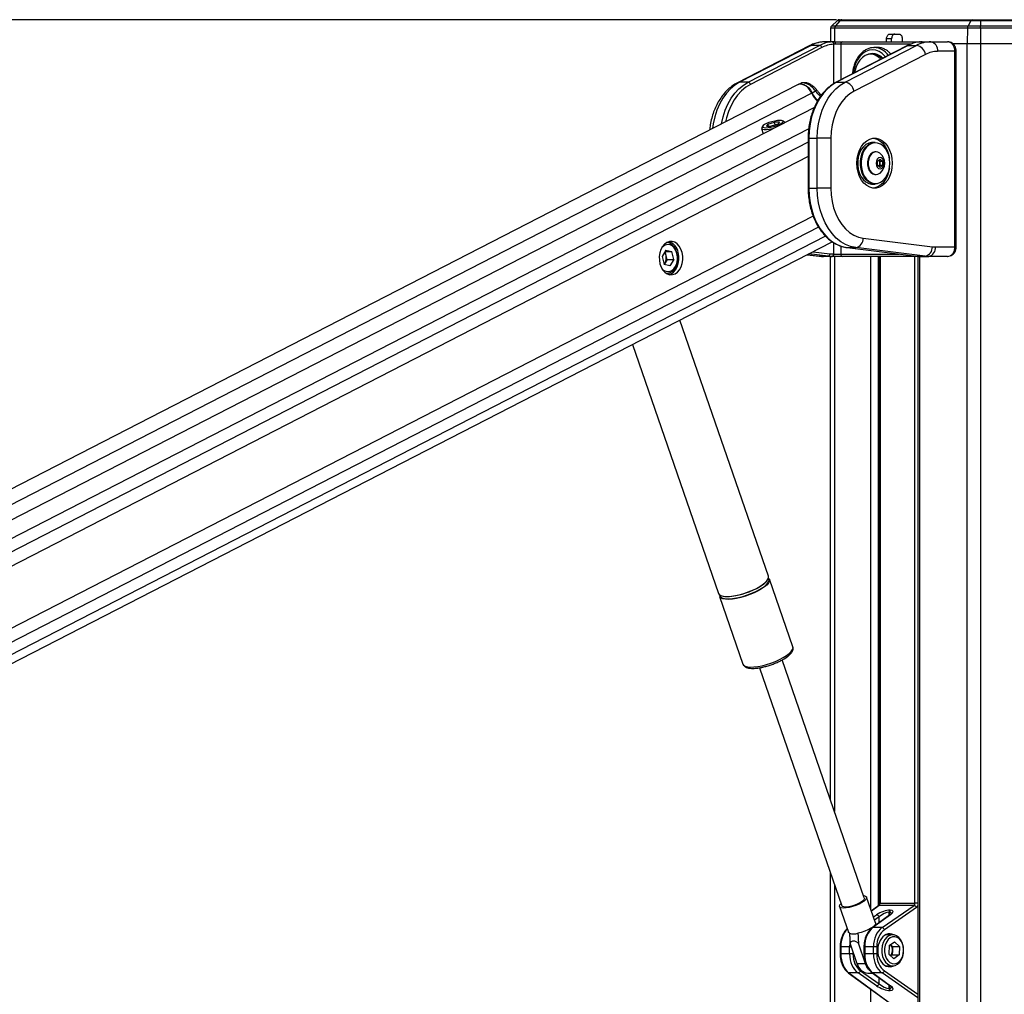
# Model space of a CAD drawing. Header units: millimetres. Extents: x 20 to 22981, y 40 to 19992.
# Tile 28 of 120: x 5953 to 6779, y 7142 to 7959. Entities that reach past the tile are written whole.
import ezdxf

# ---------------------------------------------------------------- set-up
doc = ezdxf.new("R2010")
doc.units = ezdxf.units.MM
doc.header["$LTSCALE"] = 2
doc.layers.add('COMPONENT_GEOMETRY', color=7, linetype='Continuous')
doc.styles.add('SLDTEXTSTYLE0', font='TXT', dxfattribs={"width": 0.75})
doc.dimstyles.new('SLDDIMSTYLE0', dxfattribs={"dimtxt": 100, "dimasz": 6.604, "dimexe": 0, "dimexo": 0.0625, "dimgap": 25, "dimtad": 0, "dimtih": 1, "dimtoh": 1, "dimdec": 0, "dimrnd": 1e-09, "dimzin": 12, "dimdsep": 46, "dimtxsty": 'SLDTEXTSTYLE0', "dimsah": 1, "dimcen": 0.09, "dimadec": 0, "dimazin": 3, "dimtfac": 1, "dimtdec": 0, "dimtofl": 0, "dimtmove": 0, "dimatfit": 3, "dimfxl": 1, "dimfrac": 2, "dimtolj": 1, "dimtzin": 12, "dimarcsym": 0})

# ---------------------------------------------------------------- blocks, each defined once
blk = doc.blocks.new('_D_4')
at = {"layer": 'COMPONENT_GEOMETRY', "color": 7}
for p, q in [((6638.52, 7959.49), (5476.02, 7959.49)), ((5482.37, 7959.49), (5482.37, 5203.33)), ((5282.3, 5183.02), (5251.83, 5183.02)), ((5251.83, 5183.02), (5251.83, 5024.27)), ((5682.43, 5183.02), (5712.9, 5183.02)), ((5712.9, 5183.02), (5712.9, 5024.27)), ((5251.83, 5024.27), (5282.3, 5024.27)), ((5712.9, 5024.27), (5682.43, 5024.27)), ((5482.37, 2118.49), (5482.37, 4874.65)), ((6459.75, 2118.49), (5476.02, 2118.49))]:
    blk.add_line(p, q, dxfattribs=at)
for points in [[(5482.37, 7959.49), (5481.35, 7952.89), (5483.38, 7952.89)], [(5482.37, 2118.49), (5483.38, 2125.1), (5481.35, 2125.1)]]:
    blk.add_solid(points, dxfattribs=at)
at = {"layer": 'COMPONENT_GEOMETRY', "color": 7, "char_height": 100, "attachment_point": 1, "style": 'SLDTEXTSTYLE0'}
for s, insert in [('9\'6.98"', (5282.3, 5153.18)), ('2921mm', (5209.59, 5003.56))]:
    blk.add_mtext(s, dxfattribs=dict(at, insert=insert))

msp = doc.modelspace()

# ---------------------------------------------------------------- linework, layer by layer
at = {"color": 7, "linetype": 'Continuous', "lineweight": 25}
for p, q in [((6638.98, 7958.65), (6634.53, 7954.36)), ((6641.39, 7958.65), (6637.69, 7954.36)), ((6641.39, 7958.65), (6638.98, 7958.65)), ((6641.06, 7959.49), (6643.13, 7959.49)), ((6751.33, 7958.65), (6641.39, 7958.65)), ((6643.13, 7959.49), (6752.48, 7959.49)), ((6751.33, 7958.65), (6748.87, 7954.36)), ((6759.31, 7958.65), (6751.33, 7958.65)), ((6752.48, 7959.49), (6759.31, 7959.49)), ((6759.31, 7959.49), (6759.31, 7958.65)), ((6759.31, 7959.49), (6799.26, 7959.49)), ((6799.26, 7958.65), (6759.31, 7958.65)), ((6759.31, 7958.65), (6759.31, 7954.36)), ((6633.62, 7952.25), (6633.42, 7940.96)), ((6636.93, 7952.25), (6633.62, 7952.25)), ((6634.53, 7954.36), (6637.69, 7954.36)), ((6748.36, 7952.25), (6636.93, 7952.25)), ((6637.69, 7954.36), (6748.87, 7954.36)), ((6683.34, 7947.49), (6690.79, 7947.49)), ((6748.36, 7952.25), (6748.24, 7939.49)), ((6759.31, 7952.25), (6748.36, 7952.25)), ((6748.87, 7954.36), (6759.31, 7954.36)), ((6759.31, 7952.25), (6759.31, 7954.36)), ((6759.31, 7954.36), (6799.26, 7954.36)), ((6759.31, 7952.25), (6759.31, 7939.49)), ((6799.26, 7952.25), (6759.31, 7952.25)), ((6617.24, 7937.94), (6557.27, 7907.07)), ((6564.34, 7907.07), (6624.31, 7937.94)), ((6624.31, 7937.94), (6617.24, 7937.94)), ((6636.72, 7940.96), (6629.34, 7940.96)), ((6636.72, 7940.96), (6643.74, 7940.96)), ((6642.18, 7938.96), (6637.5, 7938.96)), ((6698.56, 7937.94), (6638.59, 7907.07)), ((6643.74, 7940.96), (6708.56, 7940.96)), ((6645.66, 7907.07), (6705.63, 7937.94)), ((6680.45, 7940.96), (6680.52, 7943.56)), ((6684.76, 7943.56), (6680.52, 7943.56)), ((6684.7, 7940.96), (6684.76, 7943.56)), ((6693.62, 7943.56), (6693.62, 7940.96)), ((6698.56, 7937.94), (6705.63, 7937.94)), ((6708.56, 7940.96), (6710.34, 7940.96)), ((6710.34, 7940.96), (6717.72, 7940.96)), ((6717.72, 7940.96), (6731.74, 7940.96)), ((6735.66, 7939.49), (6748.24, 7939.49)), ((6735.83, 7939.49), (6748.24, 7939.49)), ((6748.24, 7939.49), (6759.31, 7939.49)), ((6759.31, 7939.49), (6799.26, 7939.49)), ((6615.52, 7937.54), (6555.54, 7906.67)), ((6626.21, 7936.06), (6566.24, 7905.19)), ((6698.13, 7937.84), (6638.15, 7906.97)), ((6713.22, 7930.42), (6653.25, 7899.55)), ((6669.19, 7930.46), (6667.14, 7930.46)), ((6669.58, 7936.15), (6670.11, 7936.16)), ((6672.94, 7936.16), (6670.11, 7936.16)), ((6737.84, 7932.96), (6723.38, 7932.96)), ((6737.84, 7768.96), (6737.84, 7932.96)), ((6739.01, 7768.96), (6739.01, 7932.96)), ((6605.91, 7904.86), (5404.92, 7287.66)), ((6564.34, 7907.07), (6557.27, 7907.07)), ((6608.39, 7906.03), (6606.48, 7905.13)), ((6638.59, 7907.07), (6645.66, 7907.07)), ((6621.01, 7899.43), (6618.16, 7897.96)), ((6621.66, 7900.83), (6621.64, 7900.85)), ((6619.97, 7885.97), (5429.33, 7274.09)), ((6580.96, 7871.94), (6579.66, 7870.2)), ((6580.96, 7871.94), (6586.41, 7873.67)), ((6581.4, 7870.2), (6580.96, 7871.94)), ((6589.26, 7871.94), (6583.81, 7870.2)), ((6590.56, 7873.67), (6586.41, 7873.67)), ((6587.04, 7871.23), (6586.41, 7873.67)), ((6590.56, 7873.67), (6589.26, 7871.94)), ((6594.63, 7873.8), (6593.23, 7874.57)), ((6595.11, 7873.2), (6595.08, 7873.3)), ((6575.71, 7868.32), (6576.87, 7863.82)), ((6576.72, 7870.33), (6575.87, 7868.98)), ((6579.66, 7870.2), (6583.81, 7870.2)), ((6614.74, 7860.09), (6614.74, 7818.15)), ((6615.32, 7860.09), (6615.32, 7818.15)), ((6615.32, 7860.09), (6622.39, 7860.09)), ((6622.39, 7818.15), (6622.39, 7860.09)), ((6633.71, 7860.09), (6622.39, 7860.09)), ((6633.71, 7860.09), (6633.71, 7818.15)), ((6670.9, 7856.62), (6668.64, 7856.62)), ((6671.72, 7848.62), (6671.18, 7848.62)), ((6672.95, 7840.85), (6675.07, 7842.58)), ((6672.95, 7837.39), (6672.95, 7840.85)), ((6673.97, 7841.68), (6674.99, 7840.85)), ((6674.99, 7840.85), (6677.2, 7840.85)), ((6674.99, 7840.85), (6674.99, 7839.12)), ((6674.99, 7839.12), (6674.99, 7837.39)), ((6675.07, 7842.58), (6677.2, 7840.85)), ((6677.2, 7840.85), (6677.2, 7837.39)), ((6675.07, 7835.65), (6672.95, 7837.39)), ((6674.99, 7837.39), (6673.97, 7836.55)), ((6674.99, 7837.39), (6677.2, 7837.39)), ((6677.2, 7837.39), (6675.07, 7835.65)), ((6671.18, 7829.62), (6671.72, 7829.62)), ((6615.32, 7818.15), (6622.39, 7818.15)), ((6633.71, 7818.15), (6622.39, 7818.15)), ((6668.64, 7821.62), (6670.9, 7821.62)), ((5589.9, 7236.12), (6635.01, 7773.21)), ((6660.82, 7776.31), (6718.93, 7769.12)), ((6495.4, 7766.15), (6492.2, 7760.76)), ((6495.5, 7761.62), (6494.66, 7764.89)), ((6494.68, 7764.93), (6500.3, 7764.93)), ((6495.4, 7766.15), (6500.3, 7764.93)), ((6502, 7758.31), (6500.3, 7764.93)), ((6647.47, 7768.35), (6705.59, 7761.16)), ((6647.6, 7768.34), (6647.47, 7768.35)), ((6647.6, 7768.34), (6654.67, 7768.34)), ((6647.6, 7768.34), (6705.71, 7761.15)), ((6712.78, 7761.15), (6654.67, 7768.34)), ((6721.52, 7768.96), (6737.84, 7768.96)), ((6492.2, 7760.76), (6493.9, 7754.15)), ((6496.35, 7758.31), (6494.75, 7755.62)), ((6496.35, 7758.31), (6495.5, 7761.62)), ((6496.35, 7758.31), (6502, 7758.31)), ((6502, 7758.31), (6498.8, 7752.92)), ((6613.99, 7762.4), (6623.9, 7761.18)), ((6631.46, 7761.15), (6624.39, 7761.15)), ((6634.54, 7760.96), (6627.47, 7760.96)), ((6633.39, 7305.15), (6633.39, 7760.96)), ((6634.81, 7760.96), (6634.54, 7760.96)), ((6643.74, 7760.96), (6634.81, 7760.96)), ((6635.96, 7762.96), (6636.23, 7762.96)), ((6636.23, 7762.96), (6642.18, 7762.96)), ((6708.56, 7760.96), (6643.74, 7760.96)), ((6674.59, 7760.96), (6674.59, 7218.4)), ((6705.71, 7761.15), (6705.59, 7761.16)), ((6705.71, 7761.15), (6712.78, 7761.15)), ((6706.75, 7760.96), (6706.75, 6590.02)), ((6708.79, 7760.96), (6708.56, 7760.96)), ((6708.79, 7760.96), (6715.86, 7760.96)), ((6731.74, 7760.96), (6715.86, 7760.96)), ((6494.75, 7755.62), (6493.89, 7754.18)), ((6498.8, 7752.92), (6493.9, 7754.15)), ((6581.48, 7492.63), (6507.2, 7707.52)), ((6467.39, 7687.07), (6539.61, 7478.15)), ((6601.93, 7433.47), (6582.32, 7490.21)), ((6540.45, 7475.74), (6560.06, 7419)), ((6601.97, 7433.35), (6601.93, 7433.47)), ((6602.01, 7432.89), (6601.95, 7433.27)), ((6560.03, 7419.11), (6560.06, 7419)), ((6661.84, 7222.86), (6592.84, 7422.46)), ((6595.17, 7423.8), (6597.29, 7425.25)), ((6596.01, 7424.35), (6596.38, 7424.59)), ((6574.02, 7415.95), (6643.01, 7216.35)), ((6633.39, 6590.02), (6633.39, 7244.18)), ((6671.22, 7201.97), (6663.77, 7223.53)), ((6641.08, 7215.69), (6648.54, 7194.13)), ((6673.9, 7216.45), (6667.77, 7211.95)), ((6703.54, 7216.62), (6674.44, 7216.62)), ((6675.18, 7218.4), (6704.36, 7218.4)), ((6676.69, 7197.95), (6703.54, 7216.62)), ((6705.55, 7214.83), (6678.7, 7196.16)), ((6683.36, 7212.68), (6683.59, 7212.68)), ((6683.19, 7208.58), (6668.44, 7197.78)), ((6683.73, 7208.75), (6668.99, 7197.95)), ((6682.81, 7210.9), (6682.59, 7210.9)), ((6676.69, 7197.95), (6668.99, 7197.95)), ((6685.67, 7191.96), (6679.74, 7191.96)), ((6641.54, 7181.88), (6641.54, 7176.04)), ((6649.5, 7181.88), (6642.13, 7181.88)), ((6642.13, 7181.88), (6642.13, 7176.04)), ((6649.5, 7176.04), (6649.5, 7181.88)), ((6655.84, 7167.64), (6649.9, 7184.82)), ((6662.91, 7167.64), (6656.97, 7184.82)), ((6661.57, 7181.88), (6661.57, 7176.04)), ((6669.53, 7181.88), (6662.16, 7181.88)), ((6662.16, 7181.88), (6662.16, 7176.04)), ((6672.32, 7181.88), (6669.53, 7181.88)), ((6669.53, 7176.04), (6669.53, 7181.88)), ((6672.32, 7181.88), (6672.32, 7176.04)), ((6682.65, 7182.84), (6682.35, 7175.82)), ((6682.65, 7182.84), (6687.1, 7185.98)), ((6685.6, 7182.1), (6683.88, 7183.71)), ((6685.44, 7178.59), (6685.29, 7175.07)), ((6685.6, 7182.1), (6685.44, 7178.59)), ((6685.6, 7182.1), (6691.25, 7182.1)), ((6691.25, 7182.1), (6687.1, 7185.98)), ((6691.25, 7182.1), (6690.95, 7175.07)), ((6649.5, 7176.04), (6642.13, 7176.04)), ((6652.29, 7176.04), (6649.5, 7176.04)), ((6669.53, 7176.04), (6662.16, 7176.04)), ((6672.32, 7176.04), (6669.53, 7176.04)), ((6682.35, 7175.82), (6686.5, 7171.93)), ((6685.29, 7175.07), (6684.07, 7174.21)), ((6685.29, 7175.07), (6690.95, 7175.07)), ((6690.95, 7175.07), (6686.5, 7171.93)), ((6662.91, 7167.64), (6655.84, 7167.64)), ((6658.67, 7161.75), (6674.21, 7150.95)), ((6679.74, 7165.96), (6685.67, 7165.96)), ((6648.42, 7160.14), (6685.68, 7132.84)), ((6648.96, 7159.97), (6686.97, 7132.12)), ((6656.66, 7159.97), (6648.96, 7159.97)), ((6672.2, 7149.16), (6656.66, 7159.97)), ((6664.73, 7159.79), (6668.92, 7159.79)), ((6668.44, 7160.14), (6683.19, 7149.34)), ((6668.99, 7159.97), (6683.73, 7149.16)), ((6676.69, 7159.97), (6668.99, 7159.97)), ((6682.59, 7147.02), (6682.81, 7147.02)), ((6683.59, 7145.23), (6683.36, 7145.23))]:
    msp.add_line(p, q, dxfattribs=at)
at = {"color": 8, "linetype": 'Continuous', "lineweight": 25}
for p, q in [((6636.93, 7952.25), (6636.76, 7940.96)), ((6636.23, 7905.89), (6636.23, 7938.9)), ((6700.75, 7938.96), (6642.18, 7938.96)), ((6642.18, 7938.96), (6642.18, 7909.04)), ((6748.24, 2191.49), (6748.24, 7939.49)), ((6759.31, 7939.49), (6759.31, 2191.49)), ((6739.01, 7932.96), (6737.84, 7932.96)), ((6617.76, 7897.75), (5417.26, 7280.8)), ((6615.22, 7867.99), (5443.87, 7266.02)), ((6614.74, 7856.64), (5632.67, 7351.95)), ((6615.32, 7860.09), (6614.74, 7860.09)), ((6614.74, 7844.62), (5648.46, 7348.04)), ((6615.32, 7818.15), (6614.74, 7818.15)), ((6618.92, 7794.82), (5648.2, 7295.96)), ((6623.51, 7785.45), (5525.04, 7220.94)), ((6629.4, 7777.89), (5534.94, 7215.44)), ((6618.83, 7764.89), (6633, 7763.14)), ((6636.23, 7762.96), (6636.23, 7772.42)), ((6642.18, 7769.62), (6642.18, 7762.96)), ((6739.01, 7768.96), (6737.84, 7768.96)), ((6614.04, 7762.43), (6624.39, 7761.15)), ((6631.46, 7761.15), (6615.41, 7763.13)), ((6623.9, 7761.18), (6624.39, 7761.15)), ((6636.74, 7760.96), (6636.74, 7295.46)), ((6642.18, 7762.96), (6691.02, 7762.96)), ((6667.23, 7213.52), (6667.23, 7760.96)), ((6673.4, 7760.96), (6673.4, 7216.08)), ((6675.18, 7760.96), (6675.18, 7218.4)), ((6704.36, 7218.4), (6704.36, 7760.96)), ((6708.14, 7760.96), (6708.14, 6590.02)), ((6708.52, 7760.96), (6708.56, 7760.96)), ((6636.74, 7234.49), (6636.74, 6590.02)), ((6674.44, 7216.62), (6667.83, 7211.77)), ((6675.18, 7218.4), (6674.59, 7218.4)), ((6706.75, 7218.4), (6704.36, 7218.4)), ((6669.52, 7206.89), (6672.2, 7208.75)), ((6674.21, 7206.97), (6670.41, 7204.32)), ((6674.21, 7202), (6674.21, 7206.97)), ((6682.59, 7210.9), (6682.59, 7208.14)), ((6682.81, 7208.3), (6682.81, 7210.9)), ((6641.54, 7181.88), (6642.13, 7181.88)), ((6649.5, 7181.88), (6650.91, 7181.88)), ((6662.16, 7181.88), (6661.57, 7181.88)), ((6641.54, 7176.04), (6642.13, 7176.04)), ((6652.29, 7177.89), (6652.29, 7176.04)), ((6661.57, 7176.04), (6662.16, 7176.04)), ((6678.7, 7161.75), (6706.75, 7142.25)), ((6674.21, 7150.95), (6674.21, 7155.91)), ((6706.75, 7139.06), (6676.69, 7159.97)), ((6667.23, 6590.02), (6667.23, 7146.36)), ((6682.59, 7149.78), (6682.59, 7147.02)), ((6682.81, 7147.02), (6682.81, 7149.61))]:
    msp.add_line(p, q, dxfattribs=at)
at = {"color": 8, "linetype": 'Continuous', "lineweight": 25, "flags": 128}
for points in [[(6615.52, 7937.54), (6616.18, 7937.8), (6617.24, 7937.94)], [(6708.56, 7940.96), (6708.32, 7940.92), (6708.13, 7940.83)], [(6679.59, 7928.3), (6679.24, 7928.73), (6676.9, 7931.05), (6674.31, 7932.76), (6671.55, 7933.81), (6668.7, 7934.16), (6665.85, 7933.81), (6663.09, 7932.76), (6660.5, 7931.05), (6658.15, 7928.73), (6656.13, 7925.87), (6654.49, 7922.56), (6653.28, 7918.89), (6652.54, 7914.99), (6652.47, 7914.34)], [(6557.27, 7907.07), (6553.31, 7904.64), (6549.59, 7901.54), (6546.17, 7897.82), (6543.09, 7893.54), (6540.4, 7888.77), (6538.14, 7883.56), (6536.35, 7878.01), (6535.06, 7872.18), (6534.47, 7868.14)], [(6542.11, 7872.07), (6542.13, 7872.18), (6543.43, 7878.01), (6545.22, 7883.56), (6547.47, 7888.77), (6550.16, 7893.54), (6553.24, 7897.82), (6556.66, 7901.54), (6560.38, 7904.64), (6564.34, 7907.07)], [(6566.24, 7905.19), (6562.44, 7902.86), (6558.87, 7899.88), (6555.58, 7896.31), (6552.62, 7892.21), (6550.04, 7887.62), (6547.88, 7882.62), (6546.16, 7877.29), (6545.3, 7873.71)], [(6555.54, 7906.67), (6556.2, 7906.93), (6557.27, 7907.07)], [(6638.59, 7907.07), (6638.32, 7907.04), (6638.15, 7906.97)], [(6621.01, 7899.43), (6621.34, 7899.84), (6621.56, 7900.2), (6621.68, 7900.5), (6621.7, 7900.73), (6621.66, 7900.83)], [(6560.06, 7419), (6560.62, 7418.12), (6561.9, 7417.29), (6563.79, 7416.75), (6566.24, 7416.52), (6569.16, 7416.6), (6572.45, 7416.98), (6576.03, 7417.67), (6579.76, 7418.63), (6583.53, 7419.84), (6587.22, 7421.25), (6590.72, 7422.82), (6593.89, 7424.5), (6596.66, 7426.24)], [(6596.66, 7426.24), (6598.92, 7427.97), (6600.6, 7429.66), (6601.66, 7431.23), (6602.05, 7432.64), (6601.97, 7433.35)]]:
    msp.add_lwpolyline(points, dxfattribs=at)
at = {"color": 7, "linetype": 'Continuous', "lineweight": 25, "flags": 128}
for points in [[(6636.72, 7940.96), (6636.87, 7940.92), (6637.02, 7940.81), (6637.15, 7940.62), (6637.27, 7940.37), (6637.37, 7940.07), (6637.44, 7939.72), (6637.48, 7939.35), (6637.5, 7938.96)], [(6698.56, 7937.94), (6698.29, 7937.91), (6698.13, 7937.84)], [(6675.67, 7926.28), (6675.13, 7926.86), (6672.85, 7928.71), (6670.38, 7929.91), (6667.78, 7930.44), (6665.16, 7930.26), (6662.62, 7929.38), (6660.23, 7927.83), (6658.1, 7925.68), (6656.29, 7922.99), (6654.88, 7919.87), (6653.91, 7916.43), (6653.64, 7914.94)], [(6617.76, 7897.75), (6616.38, 7900.19), (6614.65, 7902.29), (6612.68, 7903.93), (6610.59, 7904.99), (6608.53, 7905.41), (6606.62, 7905.15), (6605.91, 7904.86)], [(6606.28, 7905.02), (6607.04, 7905.35), (6608.94, 7905.6), (6611, 7905.18), (6613.09, 7904.13), (6615.06, 7902.49), (6616.79, 7900.39), (6618.16, 7897.96)], [(6638.59, 7907.07), (6634.63, 7904.64), (6630.91, 7901.54), (6627.48, 7897.82), (6624.4, 7893.54), (6621.72, 7888.77), (6619.46, 7883.56), (6617.67, 7878.01), (6616.37, 7872.18), (6615.59, 7866.18), (6615.32, 7860.09)], [(6622.39, 7860.09), (6622.66, 7866.18), (6623.44, 7872.18), (6624.74, 7878.01), (6626.53, 7883.56), (6628.79, 7888.77), (6631.48, 7893.54), (6634.55, 7897.82), (6637.98, 7901.54), (6641.7, 7904.64), (6645.66, 7907.07)], [(6653.25, 7899.55), (6649.57, 7897.25), (6646.14, 7894.26), (6643.03, 7890.64), (6640.29, 7886.46), (6637.98, 7881.79), (6636.14, 7876.72), (6634.8, 7871.35), (6633.98, 7865.77), (6633.71, 7860.09)], [(6590.96, 7874.94), (6588.97, 7874.82), (6586.67, 7874.46), (6584.24, 7873.9), (6581.88, 7873.18), (6579.78, 7872.36), (6578.12, 7871.51), (6577.02, 7870.69), (6576.58, 7869.97), (6576.83, 7869.41), (6577.74, 7869.05), (6579.26, 7868.93), (6581.25, 7869.05), (6583.55, 7869.41), (6585.98, 7869.97), (6588.34, 7870.69), (6590.44, 7871.51), (6592.1, 7872.36), (6593.2, 7873.18), (6593.64, 7873.9), (6593.39, 7874.46), (6592.47, 7874.82), (6590.96, 7874.94)], [(6595.1, 7873.19), (6594.75, 7873.73), (6594.63, 7873.8)], [(6575.87, 7868.98), (6575.79, 7868.84), (6575.78, 7868.16), (6576.49, 7867.68), (6577.85, 7867.42), (6579.78, 7867.42), (6582.12, 7867.68), (6584.71, 7868.16), (6585.82, 7868.42)], [(6685.33, 7839.12), (6685.07, 7835.26), (6684.32, 7831.53), (6683.1, 7828.06), (6681.45, 7824.97), (6679.43, 7822.36), (6677.1, 7820.32), (6674.54, 7818.92), (6671.85, 7818.21), (6669.11, 7818.21), (6666.41, 7818.92), (6663.86, 7820.32), (6661.53, 7822.36), (6659.5, 7824.97), (6657.85, 7828.06), (6656.63, 7831.53), (6655.88, 7835.26), (6655.63, 7839.12), (6655.88, 7842.98), (6656.63, 7846.7), (6657.85, 7850.17), (6659.5, 7853.26), (6661.53, 7855.88), (6663.86, 7857.92), (6666.41, 7859.32), (6669.11, 7860.03), (6671.85, 7860.03), (6674.54, 7859.32), (6677.1, 7857.92), (6679.43, 7855.88), (6681.45, 7853.26), (6683.1, 7850.17), (6684.32, 7846.7), (6685.07, 7842.98), (6685.33, 7839.12)], [(6668.64, 7856.62), (6668.01, 7856.59), (6665.54, 7856.06), (6663.19, 7854.83), (6661.06, 7852.96), (6659.25, 7850.52), (6657.82, 7847.61), (6656.83, 7844.36), (6656.33, 7840.89), (6656.33, 7837.35), (6656.83, 7833.88), (6657.82, 7830.62), (6659.25, 7827.72), (6661.06, 7825.28), (6663.19, 7823.41), (6665.54, 7822.18), (6668.01, 7821.64), (6668.64, 7821.62)], [(6670.9, 7821.62), (6670.28, 7821.64), (6667.8, 7822.18), (6665.45, 7823.41), (6663.33, 7825.28), (6661.51, 7827.72), (6660.08, 7830.62), (6659.1, 7833.88), (6658.59, 7837.35), (6658.59, 7840.89), (6659.1, 7844.36), (6660.08, 7847.61), (6661.51, 7850.52), (6663.33, 7852.96), (6665.45, 7854.83), (6667.8, 7856.06), (6670.28, 7856.59), (6670.9, 7856.62)], [(6683.28, 7839.12), (6683.03, 7842.56), (6682.3, 7845.86), (6681.11, 7848.89), (6679.52, 7851.51), (6677.58, 7853.63), (6675.38, 7855.15), (6673.02, 7856.02), (6670.57, 7856.2), (6668.15, 7855.67), (6665.86, 7854.47), (6663.78, 7852.64), (6662.01, 7850.26), (6660.61, 7847.42), (6659.65, 7844.24), (6659.16, 7840.85), (6659.16, 7837.39), (6659.65, 7834), (6660.61, 7830.82), (6662.01, 7827.98), (6663.78, 7825.6), (6665.86, 7823.76), (6668.15, 7822.56), (6670.57, 7822.04), (6673.02, 7822.21), (6675.38, 7823.08), (6677.58, 7824.61), (6679.52, 7826.72), (6681.11, 7829.35), (6682.3, 7832.37), (6683.03, 7835.68), (6683.28, 7839.12)], [(6669.42, 7860.06), (6669.73, 7860.03), (6672.42, 7859.32), (6674.98, 7857.92), (6677.31, 7855.88), (6679.33, 7853.26), (6680.98, 7850.17), (6682.2, 7846.7), (6682.9, 7843.33)], [(6671.18, 7848.62), (6670.73, 7848.6), (6668.94, 7848.07), (6667.31, 7846.88), (6665.97, 7845.11), (6665.02, 7842.9), (6664.53, 7840.41), (6664.53, 7837.82), (6665.02, 7835.33), (6665.97, 7833.12), (6667.31, 7831.36), (6668.94, 7830.17), (6670.73, 7829.64), (6671.18, 7829.62)], [(6675.1, 7847.33), (6674.81, 7847.55), (6673.09, 7848.42), (6671.26, 7848.6), (6669.47, 7848.07), (6667.85, 7846.88), (6666.51, 7845.11), (6665.56, 7842.9), (6665.07, 7840.41), (6665.07, 7837.82), (6665.56, 7835.33), (6666.51, 7833.12), (6667.85, 7831.36), (6669.47, 7830.17), (6671.26, 7829.64), (6673.09, 7829.82), (6674.81, 7830.68), (6675.1, 7830.9)], [(6678.43, 7839.12), (6678.18, 7840.94), (6677.45, 7842.48), (6676.36, 7843.51), (6675.07, 7843.87), (6673.79, 7843.51), (6672.7, 7842.48), (6671.97, 7840.94), (6671.72, 7839.12), (6671.97, 7837.3), (6672.7, 7835.76), (6673.79, 7834.73), (6675.07, 7834.37), (6676.36, 7834.73), (6677.45, 7835.76), (6678.18, 7837.3), (6678.43, 7839.12)], [(6682.9, 7834.91), (6682.2, 7831.53), (6680.98, 7828.06), (6679.33, 7824.97), (6677.31, 7822.36), (6674.98, 7820.32), (6672.42, 7818.92), (6669.73, 7818.21), (6669.42, 7818.17)], [(6615.32, 7818.15), (6615.59, 7811.98), (6616.4, 7805.91), (6617.73, 7800.03), (6619.56, 7794.42), (6621.87, 7789.17), (6624.61, 7784.37), (6627.76, 7780.08), (6631.25, 7776.37), (6635.04, 7773.3), (6639.07, 7770.92), (6643.28, 7769.26), (6647.6, 7768.34)], [(6654.67, 7768.34), (6650.35, 7769.26), (6646.14, 7770.92), (6642.11, 7773.3), (6638.32, 7776.37), (6634.83, 7780.08), (6631.68, 7784.37), (6628.94, 7789.17), (6626.63, 7794.42), (6624.8, 7800.03), (6623.47, 7805.91), (6622.66, 7811.98), (6622.39, 7818.15)], [(6633.71, 7818.15), (6633.98, 7812.5), (6634.78, 7806.96), (6636.11, 7801.61), (6637.93, 7796.57), (6640.21, 7791.92), (6642.91, 7787.75), (6645.99, 7784.13), (6649.38, 7781.13), (6653.03, 7778.8), (6656.86, 7777.18), (6660.82, 7776.31)], [(6503.1, 7746.38), (6505.09, 7747.78), (6506.8, 7749.76), (6508.16, 7752.23), (6509.1, 7755.07), (6509.57, 7758.14), (6509.54, 7761.27), (6509.02, 7764.32), (6508.04, 7767.13), (6506.63, 7769.56), (6504.89, 7771.48), (6502.88, 7772.81), (6500.71, 7773.47), (6498.49, 7773.43), (6496.34, 7772.7), (6494.35, 7771.3), (6492.64, 7769.32), (6491.27, 7766.85), (6490.34, 7764), (6489.87, 7760.94), (6489.9, 7757.81), (6490.41, 7754.76), (6491.4, 7751.95), (6492.8, 7749.52), (6494.55, 7747.6), (6496.56, 7746.27), (6498.73, 7745.61), (6500.94, 7745.65), (6503.1, 7746.38)], [(6504.68, 7763.43), (6503.76, 7765.98), (6502.42, 7768.11), (6500.74, 7769.71), (6498.84, 7770.67), (6496.83, 7770.93), (6494.83, 7770.48), (6492.98, 7769.33), (6492.1, 7768.48)], [(6504.61, 7763.98), (6503.65, 7766.68), (6502.28, 7768.99), (6500.57, 7770.79), (6498.61, 7771.99), (6496.51, 7772.52), (6495.97, 7772.54)], [(6492.1, 7750.6), (6492.59, 7750.09), (6494.39, 7748.8), (6496.37, 7748.19), (6498.39, 7748.28), (6500.33, 7749.09), (6502.06, 7750.55), (6503.49, 7752.58), (6504.51, 7755.04), (6505.07, 7757.79), (6505.13, 7760.65), (6504.68, 7763.43)], [(6495.97, 7746.54), (6496.5, 7746.56), (6498.6, 7747.08), (6500.56, 7748.28), (6502.28, 7750.08), (6503.65, 7752.39), (6504.61, 7755.09), (6505.1, 7758.02), (6505.1, 7761.04), (6504.61, 7763.98)], [(6498.02, 7745.75), (6499.71, 7746.38), (6501.69, 7747.78), (6503.41, 7749.76), (6504.77, 7752.23), (6505.71, 7755.07), (6506.17, 7758.14), (6506.15, 7761.27), (6505.63, 7764.32)], [(6576.21, 7485.39), (6578.47, 7487.13), (6580.16, 7488.81), (6581.21, 7490.38), (6581.6, 7491.79), (6581.48, 7492.63)], [(6539.61, 7478.15), (6540.18, 7477.27), (6541.45, 7476.44), (6543.35, 7475.9), (6545.79, 7475.67), (6548.71, 7475.75), (6552.01, 7476.14), (6555.58, 7476.82), (6559.31, 7477.78), (6563.09, 7478.99), (6566.78, 7480.4), (6570.27, 7481.97), (6573.45, 7483.65), (6576.21, 7485.39)], [(6582.32, 7490.21), (6582.38, 7490.01), (6582.32, 7488.7), (6581.6, 7487.2), (6580.22, 7485.57), (6578.24, 7483.85), (6575.72, 7482.11), (6572.74, 7480.39), (6569.39, 7478.76), (6565.78, 7477.26), (6562.04, 7475.95), (6558.27, 7474.86), (6554.6, 7474.03), (6551.15, 7473.49), (6548.03, 7473.26), (6545.34, 7473.34), (6543.16, 7473.73), (6541.57, 7474.41), (6540.62, 7475.37), (6540.45, 7475.74)], [(6580.36, 7488.84), (6579.27, 7487.6), (6577.31, 7485.9), (6574.82, 7484.18), (6571.88, 7482.49), (6568.57, 7480.88), (6565.01, 7479.4), (6561.31, 7478.1), (6557.59, 7477.03), (6553.97, 7476.21), (6550.57, 7475.68), (6547.49, 7475.45), (6544.83, 7475.53), (6542.68, 7475.91), (6541.11, 7476.59), (6540.99, 7476.67)], [(6540.48, 7477), (6540.54, 7476.38), (6541.15, 7475.31), (6542.41, 7474.49), (6544.28, 7473.96), (6546.69, 7473.73), (6549.57, 7473.81), (6552.83, 7474.19), (6556.36, 7474.87), (6560.04, 7475.81), (6563.77, 7477), (6567.41, 7478.4), (6570.86, 7479.95), (6573.99, 7481.61), (6576.72, 7483.32)], [(6661.16, 7224.83), (6661.5, 7224.78), (6662.94, 7224.38), (6663.71, 7223.67), (6663.77, 7222.71), (6663.12, 7221.55), (6661.8, 7220.27), (6659.89, 7218.95), (6657.51, 7217.67), (6654.81, 7216.51), (6651.96, 7215.55), (6649.14, 7214.84), (6646.53, 7214.43), (6644.28, 7214.35), (6642.55, 7214.6), (6641.44, 7215.16), (6641.02, 7216), (6641.32, 7217.07), (6642.31, 7218.3), (6642.33, 7218.32)], [(6661.84, 7222.86), (6661.88, 7222.37), (6661.41, 7221.35), (6660.26, 7220.2), (6658.54, 7219.01), (6656.36, 7217.86), (6653.9, 7216.85), (6651.32, 7216.03), (6648.82, 7215.49), (6646.59, 7215.24), (6644.8, 7215.32), (6643.57, 7215.72), (6643.01, 7216.35)], [(6671.22, 7201.97), (6671.23, 7201.17), (6670.59, 7200), (6669.26, 7198.71), (6667.33, 7197.38), (6664.93, 7196.09), (6662.2, 7194.92), (6659.33, 7193.96), (6656.48, 7193.26)], [(6649.41, 7193.26), (6648.61, 7193.96), (6648.54, 7194.13)], [(6690.74, 7189.8), (6688.84, 7191.16), (6686.76, 7191.87), (6684.63, 7191.87), (6682.55, 7191.19), (6680.64, 7189.84), (6679, 7187.91), (6677.72, 7185.49), (6676.87, 7182.72), (6676.49, 7179.75), (6676.61, 7176.74), (6677.22, 7173.84), (6678.28, 7171.22), (6679.74, 7169.02), (6681.52, 7167.36), (6683.52, 7166.32), (6685.64, 7165.96), (6687.76, 7166.3), (6689.77, 7167.32), (6691.56, 7168.98), (6693.03, 7171.16), (6694.1, 7173.77), (6694.72, 7176.66), (6694.85, 7179.68), (6694.48, 7182.65), (6693.64, 7185.43), (6692.37, 7187.85), (6690.74, 7189.8)], [(6691.25, 7188.46), (6689.44, 7189.73), (6687.46, 7190.32), (6685.44, 7190.19), (6683.51, 7189.36), (6681.78, 7187.88), (6680.37, 7185.83), (6679.36, 7183.36), (6678.82, 7180.6), (6678.78, 7177.75), (6679.25, 7174.96), (6680.19, 7172.43), (6681.54, 7170.31), (6683.23, 7168.74), (6685.14, 7167.8), (6687.15, 7167.57), (6689.14, 7168.05), (6690.99, 7169.22), (6692.57, 7171), (6693.79, 7173.28), (6694.57, 7175.91), (6694.86, 7178.74), (6694.64, 7181.58), (6693.94, 7184.26), (6692.78, 7186.6), (6691.25, 7188.46)], [(6665.39, 7163.12), (6664.1, 7165), (6662.91, 7167.64)]]:
    msp.add_lwpolyline(points, dxfattribs=at)
at = {"color": 7, "linetype": 'Continuous', "lineweight": 25}
for centre, radius, start, end in [((6641.06, 7956.49), 3, 90, 134), ((6643.17, 7957.19), 2.3, 91.11663, 140.65389), ((6752.64, 7958.07), 1.43, 96.12022, 156.09848), ((6636.62, 7952.2), 3, 134, 179), ((6640.23, 7952.24), 3.31, 140.3072, 179.88959), ((6752.77, 7952.3), 4.41, 152.2491, 180.66965), ((6629.48, 7914.62), 26.34, 90.31718, 117.6867), ((6636.64, 7914.36), 26.61, 94.08173, 117.59839), ((6623.92, 7935.65), 2.33, 10.31988, 80.24189), ((6638.05, 7913.42), 25.55, 94.08173, 117.59839), ((6634.38, 7939.09), 1.85, 354.41372, 78.67005), ((6643.99, 7939.15), 1.82, 97.87436, 186.14266), ((6710.89, 7914.36), 26.61, 94.08173, 117.59839), ((6717.87, 7914.62), 26.34, 90.31718, 117.6867), ((6704.05, 7928.75), 9.32, 10.31988, 80.24189), ((6716.31, 7933.96), 7.14, 351.95053, 78.57825), ((6668.74, 7919.91), 11.17, 40.13612, 118.24544), ((6668.97, 7919.34), 11.12, 43.44816, 88.8665), ((6723.5, 7910.83), 22.12, 90.31718, 117.6867), ((6563.95, 7904.77), 2.33, 10.31988, 80.24189), ((6644.08, 7897.88), 9.32, 10.31988, 80.24189), ((6638.59, 7907.18), 22.86, 204.3527, 225.13169), ((6639.06, 7907.43), 22.95, 204.37047, 224.44425), ((6668.35, 7839.12), 10.63, 0, 50.61067), ((6671.6, 7839.25), 3.39, 357.68056, 45.67538), ((6671.6, 7838.98), 3.39, 314.32462, 2.31944), ((6668.35, 7839.12), 10.63, 309.38933, 0), ((6494.33, 7762.5), 11.44, 9.1476, 71.19363), ((6653.18, 7775.84), 7.65, 281.21251, 3.47479), ((6711.29, 7768.65), 7.65, 281.21251, 3.47479), ((6714.45, 7767.96), 7.14, 281.42175, 8.04947), ((6721.52, 7790.03), 21.07, 262.93872, 269.9947), ((6489.13, 7760.08), 6.55, 13.58989, 38.79815), ((6487.66, 7759.55), 8.1, 330.96112, 14.78242), ((6627.48, 7786.04), 25.09, 262.93872, 269.9947), ((6631.09, 7763.02), 1.91, 281.21251, 3.47479), ((6634.55, 7786.04), 25.09, 262.93872, 269.9947), ((6635.96, 7787.04), 24.08, 262.93872, 269.9947), ((6634.19, 7762.71), 1.79, 281.42175, 8.04947), ((6634.46, 7762.71), 1.79, 281.42175, 8.04947), ((6643.99, 7762.76), 1.82, 173.85734, 262.12564), ((6708.79, 7786.04), 25.09, 262.93872, 269.9947), ((6715.86, 7786.04), 25.09, 262.93872, 269.9947), ((6490.26, 7758.23), 5.18, 313.35587, 329.82099), ((6579.78, 7489.72), 2.27, 348.5495, 40.23726), ((6684.78, 7211), 2.19, 130.13038, 182.82489), ((6685, 7211), 2.19, 130.13038, 182.82489), ((6703.09, 7214.08), 2.58, 16.96844, 79.90044), ((6671.75, 7206.21), 2.58, 16.96844, 79.90044), ((6676.24, 7195.41), 2.58, 16.96844, 79.90044), ((6652.95, 7205.57), 12.82, 253.98684, 286.01316), ((6678.16, 7179.12), 7.31, 355.81042, 38.73898), ((6678.22, 7178.74), 7.23, 322.35912, 358.8057), ((6665.93, 7170.11), 10.39, 193.74988, 263.37457), ((6656.21, 7162.51), 2.58, 280.09956, 343.03156), ((6676.24, 7162.51), 2.58, 280.09956, 343.03156), ((6671.75, 7151.7), 2.58, 280.09956, 343.03156), ((6684.78, 7146.91), 2.19, 177.17511, 229.86962), ((6685, 7146.91), 2.19, 177.17511, 229.86962)]:
    msp.add_arc(centre, radius, start, end, dxfattribs=at)
at = {"color": 8, "linetype": 'Continuous', "lineweight": 25}
for centre, radius, start, end in [((6669.35, 7920.52), 15.66, 35.41939, 87.2019), ((6613.71, 7906.71), 9.82, 294.37006, 296.99), ((6571.45, 7493.32), 11.3, 297.80027, 338.98707), ((6674.43, 7215.7), 0.917, 89.37969, 125.70539), ((6683.72, 7207.83), 0.917, 89.37969, 125.70539), ((6668.98, 7197.03), 0.917, 89.38035, 125.67966), ((6648.95, 7160.88), 0.917, 234.33741, 270.61921), ((6668.98, 7160.88), 0.917, 234.33741, 270.61921), ((6683.72, 7150.08), 0.917, 234.29461, 270.62031)]:
    msp.add_arc(centre, radius, start, end, dxfattribs=at)
at = {"color": 7, "linetype": 'Continuous', "lineweight": 25}
for centre, major_axis, ratio, start_param, end_param in [((6677.71, 7208.65), (7.94, 3.19), 0.312033, 0.660801, 2.205418), ((6673.84, 7218.4), (0, 2), 0.670074, 3.608804, 4.712389), ((6677.93, 7208.65), (7.94, 3.19), 0.312033, 5.39937, 6.943987), ((6702.87, 7218.4), (0, 2), 0.744139, 3.608804, 4.712389), ((6678.34, 7206.86), (5.87, 3.39), 0.37303, 0.572968, 2.117585), ((6674.59, 7181.88), (0, 18), 0.690648, 0.467212, 1.570796), ((6682.55, 7181.88), (0, 18), 0.723566, 0.467212, 1.570796), ((6683.93, 7181.88), (0, 16), 0.725623, 0.467212, 1.570796), ((6683.1, 7178.96), (0, 13.8), 0.725623, 5.927229, 9.780734), ((6654.56, 7176.04), (0, 18), 0.690648, 1.570796, 2.674381), ((6662.53, 7176.04), (0, 18), 0.723566, 1.570796, 2.674381), ((6663.9, 7176.04), (0, 16), 0.725623, 1.570796, 2.674381), ((6674.59, 7176.04), (0, 18), 0.690648, 1.570796, 2.674381), ((6682.55, 7176.04), (0, 18), 0.723566, 1.570796, 2.674381), ((6683.93, 7176.04), (0, 16), 0.725623, 1.570796, 2.674381), ((6677.71, 7149.27), (7.94, -3.19), 0.312033, 4.077767, 5.622384), ((6678.34, 7151.05), (5.87, -3.39), 0.37303, 4.165601, 5.710217), ((6677.93, 7149.27), (7.94, -3.19), 0.312033, 5.622384, 7.167)]:
    msp.add_ellipse(centre, major_axis=major_axis, ratio=ratio, start_param=start_param, end_param=end_param, dxfattribs=at)
at = {"color": 8, "linetype": 'Continuous', "lineweight": 25}
for centre, major_axis, ratio, start_param, end_param in [((6704.25, 7218.4), (0, 4), 0.725623, 3.608804, 4.184056), ((6678.57, 7206.86), (5.87, 3.39), 0.37303, 6.069311, 6.856154), ((6654.56, 7181.88), (0, 18), 0.690648, 0.593003, 1.570796), ((6662.53, 7181.88), (0, 18), 0.723566, 1.309058, 1.570796), ((6678.57, 7151.05), (5.87, -3.39), 0.37303, 5.710217, 6.485387)]:
    msp.add_ellipse(centre, major_axis=major_axis, ratio=ratio, start_param=start_param, end_param=end_param, dxfattribs=at)
at = {"color": 7, "linetype": 'Continuous', "lineweight": 25}
for points, knots in [([(6680.52, 7943.56), (6680.56, 7944.01), (6680.64, 7944.91), (6681.15, 7946.09), (6681.87, 7946.98), (6682.65, 7947.43), (6683.15, 7947.47), (6683.34, 7947.49)], [0, 0, 0, 0, 0.2170511, 0.4341034, 0.6511343, 0.8681856, 1, 1, 1, 1]), ([(6687.58, 7947.49), (6687.27, 7947.45), (6686.64, 7947.36), (6685.8, 7946.67), (6685.16, 7945.65), (6684.83, 7944.55), (6684.78, 7943.83), (6684.76, 7943.56)], [0, 0, 0, 0, 0.2171041, 0.4342093, 0.6512874, 0.8683271, 1, 1, 1, 1]), ([(6690.79, 7947.49), (6691.11, 7947.45), (6691.75, 7947.36), (6692.61, 7946.67), (6693.25, 7945.65), (6693.58, 7944.55), (6693.61, 7943.83), (6693.62, 7943.56)], [0, 0, 0, 0, 0.217103, 0.434207, 0.651285, 0.868325, 1, 1, 1, 1]), ([(6629.34, 7940.96), (6628.46, 7940.93), (6626.15, 7940.87), (6622.45, 7940.23), (6618.71, 7939.07), (6616.46, 7937.99), (6615.52, 7937.54)], [0, 0, 0, 0, 0.185339, 0.485252, 0.785405, 1, 1, 1, 1]), ([(6634.75, 7940.9), (6634.82, 7940.91), (6635.03, 7940.92), (6635.41, 7940.94), (6635.9, 7940.95), (6636.35, 7940.96), (6636.62, 7940.96), (6636.72, 7940.96)], [0, 0, 0, 0, 0.122193, 0.36779, 0.617695, 0.872055, 1, 1, 1, 1]), ([(6637.5, 7938.96), (6637.27, 7938.96), (6636.8, 7938.95), (6636.42, 7938.92), (6636.23, 7938.9)], [0, 0, 0, 0, 0.4903923, 1, 1, 1, 1]), ([(6710.34, 7940.96), (6710.26, 7940.96), (6710.09, 7940.96), (6709.78, 7940.95), (6709.41, 7940.93), (6709.14, 7940.91), (6708.99, 7940.9)], [0, 0, 0, 0, 0.244552, 0.491194, 0.744455, 1, 1, 1, 1]), ([(6737.84, 7932.96), (6737.84, 7933.18), (6737.83, 7933.62), (6737.76, 7934.28), (6737.66, 7934.93), (6737.46, 7935.79), (6737.19, 7936.6), (6736.84, 7937.37), (6736.54, 7937.91), (6736.21, 7938.41), (6735.85, 7938.88), (6735.45, 7939.31), (6735.03, 7939.7), (6734.59, 7940.04), (6734.13, 7940.32), (6733.65, 7940.56), (6733.09, 7940.77), (6732.45, 7940.93), (6731.97, 7940.95), (6731.74, 7940.96)], [0, 0, 0, 0, 0.052159, 0.104676, 0.158319, 0.21235, 0.317088, 0.370235, 0.424137, 0.476533, 0.529288, 0.582599, 0.636668, 0.689377, 0.74245, 0.796668, 0.85128, 0.925325, 1, 1, 1, 1]), ([(6739, 7932.95), (6739.01, 7932.98), (6739.07, 7933.77), (6738.76, 7935.35), (6737.88, 7937.48), (6736.46, 7939.2), (6734.71, 7940.35), (6733.1, 7940.94), (6732.09, 7940.89), (6731.74, 7940.87)], [0, 0, 0, 0, 0.007616, 0.193513, 0.383348, 0.575164, 0.744159, 0.910323, 1, 1, 1, 1]), ([(6669.54, 7936.1), (6668.73, 7936.04), (6666.95, 7935.92), (6664.28, 7934.97), (6661.59, 7933.44), (6659.12, 7931.34), (6656.92, 7928.73), (6655.05, 7925.66), (6653.54, 7922.22), (6652.49, 7918.49), (6651.94, 7915.71), (6651.87, 7914.21), (6651.87, 7914.03)], [0, 0, 0, 0, 0.089963, 0.199169, 0.30892, 0.419775, 0.531781, 0.644628, 0.757935, 0.871413, 0.984911, 1, 1, 1, 1]), ([(6684.17, 7930.65), (6683.64, 7931.23), (6682.31, 7932.68), (6679.84, 7934.35), (6676.94, 7935.62), (6674.59, 7936.19), (6673.28, 7936.1), (6672.95, 7936.08)], [0, 0, 0, 0, 0.16379, 0.412411, 0.668258, 0.916566, 1, 1, 1, 1]), ([(6555.54, 7906.67), (6554.76, 7906.24), (6552.66, 7905.09), (6549.43, 7902.75), (6545.95, 7899.55), (6542.77, 7895.83), (6539.92, 7891.65), (6537.44, 7887.06), (6535.37, 7882.12), (6533.75, 7876.89), (6532.6, 7871.8), (6532.22, 7868.41), (6532.04, 7866.9)], [0, 0, 0, 0, 0.061411, 0.164857, 0.269184, 0.374776, 0.481378, 0.588671, 0.696363, 0.804227, 0.912119, 1, 1, 1, 1]), ([(6621.6, 7900.82), (6621.45, 7901.05), (6620.8, 7902), (6619.25, 7903.45), (6617.06, 7905.04), (6614.75, 7906.13), (6612.49, 7906.7), (6610.43, 7906.66), (6609.03, 7906.41), (6608.45, 7906.04), (6608.4, 7906.01)], [0, 0, 0, 0, 0.052667, 0.219537, 0.387315, 0.557164, 0.711606, 0.854806, 0.989127, 1, 1, 1, 1]), ([(6621.01, 7899.43), (6620.87, 7899.64), (6620.6, 7900.06), (6619.94, 7900.95), (6618.99, 7902.07), (6617.7, 7903.31), (6616.33, 7904.37), (6614.95, 7905.22), (6613.56, 7905.87), (6612.2, 7906.29), (6610.88, 7906.5), (6609.66, 7906.43), (6608.82, 7906.26), (6608.45, 7906.04), (6608.4, 7906.01)], [0, 0, 0, 0, 0.043201, 0.086604, 0.187836, 0.291803, 0.389022, 0.488752, 0.584402, 0.682544, 0.78012, 0.880414, 0.98262, 1, 1, 1, 1]), ([(6638.15, 7906.97), (6637.47, 7906.6), (6635.53, 7905.54), (6632.48, 7903.35), (6629.1, 7900.25), (6626, 7896.63), (6623.21, 7892.54), (6620.76, 7888.04), (6618.7, 7883.19), (6617.04, 7878.04), (6615.81, 7872.67), (6615.02, 7867.14), (6614.76, 7862.92), (6614.74, 7860.56), (6614.74, 7860.09)], [0, 0, 0, 0, 0.0496561, 0.1415497, 0.2337101, 0.3261916, 0.4189003, 0.5117464, 0.6046609, 0.6975945, 0.7905236, 0.8834437, 0.9763592, 1, 1, 1, 1]), ([(6625.81, 7896.2), (6625.67, 7896.33), (6624.71, 7897.18), (6623.28, 7898.77), (6622.16, 7900.22), (6621.68, 7900.84)], [0, 0, 0, 0, 0.093132, 0.613876, 1, 1, 1, 1]), ([(6614.74, 7818.15), (6614.75, 7817.16), (6614.79, 7814.29), (6615.2, 7809.56), (6616.11, 7804.07), (6617.46, 7798.75), (6619.23, 7793.67), (6621.41, 7788.9), (6623.96, 7784.5), (6626.86, 7780.52), (6630.07, 7777.01), (6633.55, 7774.05), (6637.22, 7771.62), (6639.8, 7770.51), (6641.08, 7769.96)], [0, 0, 0, 0, 0.045984, 0.13286, 0.219789, 0.306751, 0.393752, 0.480796, 0.567875, 0.654956, 0.741985, 0.828882, 0.915545, 1, 1, 1, 1]), ([(6641.08, 7769.96), (6641.1, 7769.95), (6642.41, 7769.34), (6644.57, 7768.81), (6646.7, 7768.47), (6647.47, 7768.35)], [0, 0, 0, 0, 0.013637, 0.640079, 1, 1, 1, 1]), ([(6731.74, 7760.96), (6732.43, 7761.05), (6733.81, 7761.23), (6735.66, 7762.64), (6737.04, 7764.7), (6737.74, 7766.94), (6737.81, 7768.4), (6737.84, 7768.96)], [0, 0, 0, 0, 0.217102, 0.434577, 0.651626, 0.866747, 1, 1, 1, 1]), ([(6731.75, 7760.97), (6731.79, 7760.97), (6732.5, 7760.89), (6733.9, 7761.24), (6735.72, 7762.13), (6737.23, 7763.56), (6738.33, 7765.37), (6738.95, 7767.23), (6738.95, 7768.46), (6738.95, 7768.96)], [0, 0, 0, 0, 0.010175, 0.183193, 0.35436, 0.525036, 0.699306, 0.878987, 1, 1, 1, 1]), ([(6623.9, 7761.18), (6624.78, 7761.09), (6625.97, 7760.97), (6627.16, 7760.96), (6627.47, 7760.96)], [0, 0, 0, 0, 0.738034, 1, 1, 1, 1]), ([(6591.82, 6612.47), (6385.14, 6725.29), (5990.82, 6940.55), (5458.3, 7231.57), (5063.47, 7447.73), (4787.38, 7599.42), (4635.48, 7683.21), (4552.76, 7729.14), (4538.7, 7736.95)], [0, 0, 0, 0, 0.301545, 0.575336, 0.777328, 0.878324, 0.97932, 1, 1, 1, 1]), ([(6596.38, 7424.59), (6596.79, 7424.89), (6598.01, 7425.75), (6599.68, 7427.22), (6601.13, 7428.93), (6601.95, 7430.58), (6602.26, 7432.05), (6602.03, 7432.9), (6601.94, 7433.23)], [0, 0, 0, 0, 0.109628, 0.323853, 0.543246, 0.73261, 0.894656, 1, 1, 1, 1]), ([(6560.05, 7419.2), (6560.06, 7419.1), (6560.15, 7418.48), (6560.89, 7417.51), (6562.13, 7416.53), (6563.79, 7415.85), (6565.94, 7415.44), (6568.62, 7415.34), (6571.68, 7415.55), (6574.97, 7416.05), (6578.42, 7416.81), (6581.93, 7417.82), (6584.83, 7418.8), (6586.48, 7419.48), (6587.01, 7419.7)], [0, 0, 0, 0, 0.01487, 0.091909, 0.167928, 0.252481, 0.350892, 0.455127, 0.557092, 0.657211, 0.756289, 0.85483, 0.953146, 1, 1, 1, 1]), ([(6587.01, 7419.7), (6587.6, 7419.94), (6589.32, 7420.63), (6591.95, 7421.92), (6594.36, 7423.25), (6595.6, 7424.08), (6596.01, 7424.35)], [0, 0, 0, 0, 0.172992, 0.504005, 0.836471, 1, 1, 1, 1]), ([(5436.47, 7258.52), (5713.67, 7107.25), (6108.43, 6891.82), (6503.05, 6676.57), (6620.57, 6612.47)], [0, 0, 0, 0, 0.702194, 1, 1, 1, 1]), ([(6674.59, 7218.4), (6674.59, 7218.22), (6674.57, 7217.8), (6674.41, 7217.18), (6674.15, 7216.69), (6673.97, 7216.5), (6673.91, 7216.45), (6673.9, 7216.45)], [0, 0, 0, 0, 0.186833, 0.446091, 0.701088, 0.949741, 1, 1, 1, 1]), ([(6684.57, 7209.88), (6684.57, 7209.89), (6684.58, 7209.9), (6684.18, 7209.35), (6683.55, 7208.86), (6683.19, 7208.58)], [0, 0, 0, 0, 0.212854, 0.55548, 1, 1, 1, 1]), ([(6647.53, 7197.04), (6647.43, 7196.96), (6646.63, 7196.31), (6645.31, 7194.71), (6643.74, 7192.14), (6642.56, 7189.17), (6641.81, 7186), (6641.56, 7183.52), (6641.54, 7182.17), (6641.54, 7181.88)], [0, 0, 0, 0, 0.025613, 0.210308, 0.396748, 0.584685, 0.77304, 0.951825, 1, 1, 1, 1]), ([(6668.44, 7197.78), (6668.04, 7197.46), (6666.93, 7196.58), (6665.33, 7194.73), (6663.77, 7192.14), (6662.59, 7189.17), (6661.84, 7186), (6661.59, 7183.52), (6661.57, 7182.17), (6661.57, 7181.88)], [0, 0, 0, 0, 0.095876, 0.267253, 0.440249, 0.614634, 0.789406, 0.955299, 1, 1, 1, 1]), ([(6672.16, 7200.5), (6672.08, 7200.6), (6671.75, 7201.03), (6671.43, 7201.45), (6671.18, 7201.76)], [0, 0, 0, 0, 0.2501059, 1, 1, 1, 1]), ([(6649.41, 7193.26), (6649.47, 7192.26), (6649.62, 7189.44), (6649.79, 7186.64), (6649.9, 7184.82)], [0, 0, 0, 0, 0.355137, 1, 1, 1, 1]), ([(6649.9, 7184.82), (6650.1, 7185.18), (6650.53, 7185.94), (6651.49, 7186.8), (6652.83, 7187.07), (6654.55, 7186.57), (6655.92, 7185.68), (6656.78, 7184.98), (6656.97, 7184.82)], [0, 0, 0, 0, 0.160414, 0.343899, 0.529303, 0.689128, 0.932103, 1, 1, 1, 1]), ([(6656.48, 7193.26), (6656.54, 7192.26), (6656.69, 7189.44), (6656.86, 7186.64), (6656.97, 7184.82)], [0, 0, 0, 0, 0.355137, 1, 1, 1, 1]), ([(6641.54, 7176.04), (6641.55, 7175.44), (6641.59, 7173.71), (6642, 7170.88), (6642.91, 7167.71), (6644.25, 7164.82), (6645.93, 7162.38), (6647.39, 7160.91), (6648.25, 7160.26), (6648.42, 7160.14)], [0, 0, 0, 0, 0.09342, 0.268334, 0.443824, 0.619897, 0.796551, 0.96057, 1, 1, 1, 1]), ([(6661.57, 7176.04), (6661.58, 7175.44), (6661.62, 7173.71), (6662.03, 7170.88), (6662.94, 7167.71), (6664.27, 7164.82), (6665.96, 7162.38), (6667.42, 7160.91), (6668.28, 7160.26), (6668.44, 7160.14)], [0, 0, 0, 0, 0.09342, 0.268334, 0.443824, 0.619897, 0.796551, 0.96057, 1, 1, 1, 1]), ([(6683.19, 7149.34), (6683.41, 7149.17), (6683.95, 7148.75), (6684.47, 7148.25), (6684.62, 7147.88), (6684.6, 7147.98), (6684.6, 7147.98)], [0, 0, 0, 0, 0.255934, 0.645365, 0.979953, 1, 1, 1, 1])]:
    msp.add_open_spline(points, degree=3, knots=knots, dxfattribs=at)
at = {"color": 8, "linetype": 'Continuous', "lineweight": 25}
msp.add_open_spline([(6625.16, 7895.25), (6625.08, 7895.3), (6623.51, 7896.47), (6622.23, 7897.99), (6621.01, 7899.43)], degree=3, knots=[0, 0, 0, 0, 0.048287, 1, 1, 1, 1], dxfattribs=at)

# ---------------------------------------------------------------- dimensions: what is measured, and where the dimension line sits
at = {"layer": 'COMPONENT_GEOMETRY', "color": 7}
dim = msp.add_linear_dim(base=(5482.37, 7959.49), p1=(6462.29, 2118.49), p2=(6641.06, 7959.49), angle=90, dimstyle='SLDDIMSTYLE0', dxfattribs=at)
dim.commit()
dim.dimension.update_dxf_attribs({"geometry": '_D_4', "text_midpoint": (5482.37, 5038.99), "dimtype": 160})

doc.saveas('drawing.dxf')
